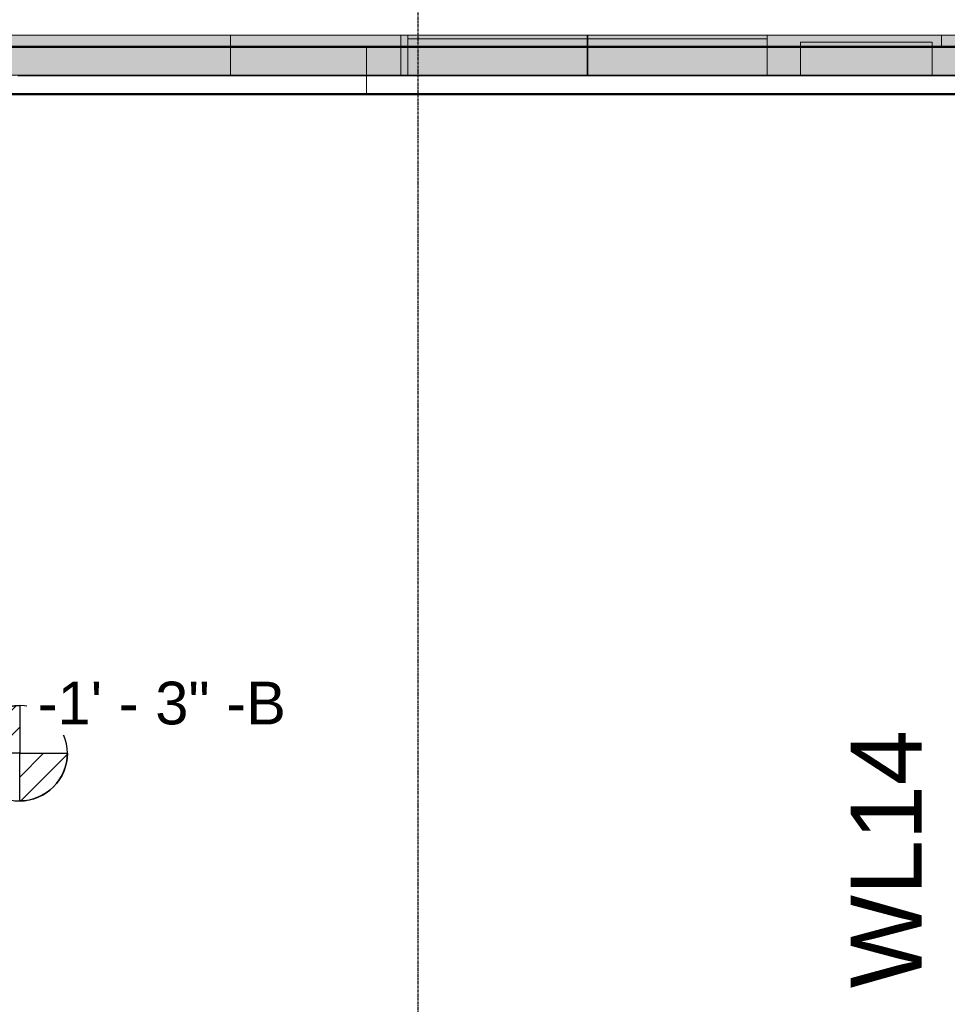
# Model space of a CAD drawing. Header units: inches. Extents: x -4126 to -1814, y 9773 to 12338.
# Tile 97 of 113: x -2912 to -2715, y 11884 to 12093. Entities that reach past the tile are written whole.
import ezdxf

# ---------------------------------------------------------------- set-up
doc = ezdxf.new("R2010")
doc.units = ezdxf.units.IN
doc.header["$MEASUREMENT"] = 0
doc.linetypes.add('Grid Line 1_2_', pattern=[0.875, 0.5, -0.125, 0.125, -0.125])
for name, color, linetype, lineweight in [('A-WALL', 113, 'Continuous', 13), ('G-ANNO-DIMS', 111, 'Continuous', 9), ('S-FNDN', 32, 'Continuous', 13), ('S-GRID', 1, 'Continuous', 9)]:
    doc.layers.add(name, color=color, linetype=linetype, lineweight=lineweight)
doc.layers.add('loads', color=1, linetype='Continuous')
doc.styles.add('Arial', font='Arial.ttf', dxfattribs={"height": 18})
doc.styles.add('Arial_2', font='arial.ttf', dxfattribs={"height": 9.070866})
pattern_1 = [(315, (30.332, 124.347), (0.027577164, 0.027577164), [])]

# ---------------------------------------------------------------- blocks, each defined once
blk = doc.blocks.new('CTR - 1st Phase - Shell_rvt-1-FRAMING PLAN - 1ST FLOOR')
at = {"layer": 'A-WALL', "lineweight": 5, "transparency": 33554585}
h = blk.add_hatch(color=13, dxfattribs=at)
h.paths.add_polyline_path([(-2718.32, 12087.19), (-2716.32, 12087.19), (-2716.32, 12089.69), (-2753.31, 12089.69), (-2753.31, 12087.19), (-2746.2, 12087.19), (-2746.2, 12088.19), (-2718.32, 12088.19), (-2718.32, 12087.2)], flags=0)
h.paths.add_polyline_path([(-3819.32, 12087.19), (-3712.62, 12087.19), (-3712.62, 12089.69), (-3823.2, 12089.69), (-3823.2, 12087.19)], flags=0)
h.paths.add_polyline_path([(-3674.6, 12087.19), (-3673.59, 12087.19), (-3673.59, 12089.69), (-3674.6, 12089.69), (-3674.6, 12087.75)], flags=0)
h.paths.add_polyline_path([(-3637.46, 12087.19), (-3631.32, 12087.19), (-3631.32, 12089.69), (-3637.46, 12089.69), (-3637.46, 12087.27)], flags=0)
h.paths.add_polyline_path([(-2791.52, 12087.19), (-2791.34, 12087.19), (-2791.34, 12089.69), (-2791.52, 12089.69), (-2791.52, 12087.63)], flags=0)
h.paths.add_polyline_path([(-3136.32, 12087.19), (-3131.77, 12087.19), (-3131.77, 12088.19), (-3103.89, 12088.19), (-3103.89, 12087.19), (-3060.14, 12087.19), (-3060.14, 12089.69), (-3136.32, 12089.69), (-3136.32, 12089.64)], flags=0)
h.paths.add_polyline_path([(-2829.55, 12087.19), (-2829.55, 12089.69), (-2831.06, 12089.69), (-2831.06, 12087.19)], flags=0)
h.paths.add_polyline_path([(-3022.11, 12087.19), (-3020.79, 12087.19), (-3020.79, 12089.69), (-3022.11, 12089.69), (-3022.11, 12088.98)], flags=0)
h.paths.add_polyline_path([(-2984.66, 12087.19), (-2867.19, 12087.19), (-2867.19, 12089.69), (-2984.66, 12089.69), (-2984.66, 12088.76)], flags=0)
h = blk.add_hatch(color=13, dxfattribs=at)
h.paths.add_polyline_path([(-3290.54, 12087.19), (-3290.54, 12089.69), (-3367.4, 12089.69), (-3367.4, 12087.19), (-3348.8, 12087.19), (-3348.8, 12088.19), (-3320.92, 12088.19), (-3320.92, 12087.19)], flags=0)
h.paths.add_polyline_path([(-2696.32, 12087.19), (-2696.32, 12089.69), (-2716.32, 12089.69), (-2716.32, 12087.19)], flags=0)
h.paths.add_polyline_path([(-3631.32, 12087.19), (-3628.8, 12087.19), (-3628.8, 12088.19), (-3600.92, 12088.19), (-3600.92, 12087.19), (-3559.15, 12087.19), (-3559.15, 12089.69), (-3631.32, 12089.69)], flags=0)
h.paths.add_polyline_path([(-2641.24, 12087.19), (-2641.24, 12089.69), (-2656.32, 12089.69), (-2656.32, 12087.19)], flags=0)
h.paths.add_polyline_path([(-3521.12, 12087.19), (-3405.42, 12087.19), (-3405.42, 12089.69), (-3521.12, 12089.69), (-3521.12, 12089.12)], flags=0)
h.paths.add_polyline_path([(-3144.32, 12087.19), (-3144.32, 12089.69), (-3214.11, 12089.69), (-3214.11, 12087.19)], flags=0)
h.paths.add_polyline_path([(-3252.51, 12087.19), (-3252.14, 12087.19), (-3252.14, 12089.69), (-3252.51, 12089.69), (-3252.51, 12087.74)], flags=0)
for points in [[(-2831.06, 12087.19), (-2831.06, 12089.69), (-2867.19, 12089.69), (-2867.19, 12087.19), (-2838.32, 12087.19)], [(-2829.55, 12087.19), (-2791.52, 12087.19), (-2791.52, 12089.69), (-2829.55, 12089.69), (-2829.55, 12087.85)], [(-2753.31, 12087.19), (-2753.31, 12089.69), (-2791.34, 12089.69), (-2791.34, 12087.19)], [(-2864.85, 12081.19), (-2838.32, 12081.19), (-2838.32, 12087.19), (-2867.19, 12087.19), (-2867.19, 12081.19), (-2865.28, 12081.19)], [(-2838.32, 12081.19), (-2831.06, 12081.19), (-2831.06, 12087.19), (-2838.32, 12087.19), (-2838.32, 12082.45)], [(-2816.51, 12081.19), (-2791.52, 12081.19), (-2791.52, 12087.19), (-2829.55, 12087.19), (-2829.55, 12081.19), (-2816.55, 12081.19)], [(-2768.63, 12081.19), (-2753.31, 12081.19), (-2753.31, 12087.19), (-2791.34, 12087.19), (-2791.34, 12081.19), (-2768.67, 12081.19)], [(-2721.3, 12087.19), (-2718.32, 12087.2), (-2718.32, 12088.19), (-2746.2, 12088.19), (-2746.2, 12087.19)], [(-2720.79, 12081.19), (-2718.32, 12081.19), (-2718.32, 12087.19), (-2746.2, 12087.19), (-2746.2, 12081.19), (-2720.83, 12081.19)], [(-2864.43, 12081.06), (-2864.02, 12081.06), (-2864.02, 12081.19), (-2864.85, 12081.19), (-2864.85, 12081.06), (-2864.48, 12081.06)], [(-2838.32, 12081.06), (-2831.06, 12081.06), (-2831.06, 12081.19), (-2838.32, 12081.19)], [(-2816.14, 12081.06), (-2816.14, 12081.19), (-2816.97, 12081.19), (-2816.97, 12081.06), (-2816.51, 12081.06)], [(-2768.71, 12081.06), (-2768.25, 12081.06), (-2768.25, 12081.19), (-2769.09, 12081.19), (-2769.09, 12081.06)], [(-2720.37, 12081.06), (-2720.37, 12081.19), (-2721.2, 12081.19), (-2721.2, 12081.06), (-2720.75, 12081.06)]]:
    blk.add_hatch(color=13, dxfattribs=at).paths.add_polyline_path(points, flags=0)
h = blk.add_hatch(color=13, dxfattribs=at)
h.paths.add_polyline_path([(-3823.2, 12081.06), (-3822.07, 12081.06), (-3822.03, 12081.19), (-3712.62, 12081.19), (-3712.62, 12087.19), (-3823.2, 12087.19)], flags=0)
h.paths.add_polyline_path([(-3631.32, 12081.19), (-3628.8, 12081.19), (-3628.8, 12087.19), (-3637.46, 12087.19), (-3637.46, 12081.19), (-3631.39, 12081.19)], flags=0)
h.paths.add_polyline_path([(-3673.59, 12081.19), (-3673.59, 12087.19), (-3674.6, 12087.15), (-3674.6, 12081.19)], flags=0)
h.paths.add_polyline_path([(-3582.66, 12081.19), (-3559.15, 12081.19), (-3559.15, 12087.19), (-3600.92, 12087.19), (-3600.92, 12081.19), (-3582.7, 12081.19)], flags=0)
h.paths.add_polyline_path([(-3487.74, 12081.19), (-3405.42, 12081.19), (-3405.42, 12087.19), (-3521.12, 12087.19), (-3521.12, 12081.19), (-3488.14, 12081.19)], flags=0)
h.paths.add_polyline_path([(-3348.8, 12081.19), (-3348.8, 12087.19), (-3367.4, 12087.19), (-3367.4, 12081.19)], flags=0)
h.paths.add_polyline_path([(-3296.22, 12081.19), (-3290.54, 12081.19), (-3290.54, 12087.19), (-3320.92, 12087.19), (-3320.92, 12081.19), (-3296.61, 12081.19)], flags=0)
h.paths.add_polyline_path([(-3199.61, 12081.19), (-3131.77, 12081.19), (-3131.77, 12087.19), (-3214.11, 12087.19), (-3214.11, 12081.19), (-3199.65, 12081.19)], flags=0)
h.paths.add_polyline_path([(-3103.84, 12081.19), (-3060.14, 12081.19), (-3060.14, 12087.19), (-3103.89, 12087.19), (-3103.88, 12081.19)], flags=0)
h.paths.add_polyline_path([(-2960.16, 12081.19), (-2867.19, 12081.19), (-2867.19, 12087.19), (-2984.66, 12087.19), (-2984.66, 12081.19), (-2960.2, 12081.19)], flags=0)
h.paths.add_polyline_path([(-3252.51, 12081.19), (-3252.14, 12081.19), (-3252.14, 12087.19), (-3252.51, 12087.19), (-3252.51, 12084.89)], flags=0)
h.paths.add_polyline_path([(-3022.11, 12081.19), (-3020.79, 12081.19), (-3020.79, 12087.19), (-3022.11, 12087.18), (-3022.11, 12081.46)], flags=0)
h.paths.add_polyline_path([(-2656.02, 12081.19), (-2641.82, 12081.19), (-2641.82, 12081.69), (-2641.24, 12081.69), (-2641.24, 12087.19), (-2656.32, 12087.19), (-2656.32, 12081.19)], flags=0)
h = blk.add_hatch(color=13, dxfattribs=at)
h.paths.add_polyline_path([(-2831.06, 12081.19), (-2829.55, 12081.19), (-2829.55, 12087.19), (-2831.06, 12087.19), (-2831.06, 12082.49)], flags=0)
h.paths.add_polyline_path([(-2753.31, 12081.19), (-2746.2, 12081.19), (-2746.2, 12087.19), (-2753.31, 12087.19), (-2753.31, 12082.9)], flags=0)
h.paths.add_polyline_path([(-2791.52, 12081.19), (-2791.34, 12081.19), (-2791.34, 12087.19), (-2791.52, 12087.19), (-2791.52, 12082.7)], flags=0)
h.paths.add_polyline_path([(-2704.32, 12081.19), (-2696.32, 12081.19), (-2696.32, 12087.19), (-2718.32, 12087.19), (-2718.32, 12081.19), (-2713.82, 12081.19)], flags=0)
h = blk.add_hatch(color=13, dxfattribs=at)
h.paths.add_polyline_path([(-2641.82, 12081.06), (-2641.82, 12081.19), (-2656.32, 12081.19), (-2656.32, 12081.06)], flags=0)
h.paths.add_polyline_path([(-3599.25, 12081.06), (-3583.9, 12081.06), (-3583.9, 12081.19), (-3600.92, 12081.19), (-3600.92, 12081.06)], flags=0)
h.paths.add_polyline_path([(-3583.51, 12081.06), (-3583.08, 12081.06), (-3583.08, 12081.19), (-3583.51, 12081.19)], flags=0)
h.paths.add_polyline_path([(-3582.25, 12081.06), (-3581.82, 12081.06), (-3581.82, 12081.19), (-3582.25, 12081.19)], flags=0)
h.paths.add_polyline_path([(-2867.19, 12081.06), (-2867.19, 12081.19), (-2911.08, 12081.19), (-2911.08, 12081.06)], flags=0)
h.paths.add_polyline_path([(-3581.42, 12081.06), (-3559.15, 12081.06), (-3559.15, 12081.19), (-3581.42, 12081.19)], flags=0)
h.paths.add_polyline_path([(-2911.47, 12081.06), (-2911.47, 12081.19), (-2911.9, 12081.19), (-2911.9, 12081.06)], flags=0)
h.paths.add_polyline_path([(-2939.77, 12081.06), (-2913.56, 12081.06), (-2913.56, 12081.19), (-2958.96, 12081.19), (-2958.96, 12081.06)], flags=0)
h.paths.add_polyline_path([(-3628.8, 12081.06), (-3628.8, 12081.19), (-3629.3, 12081.15), (-3629.3, 12081.06)], flags=0)
h.paths.add_polyline_path([(-3521.12, 12081.06), (-3488.14, 12081.06), (-3488.14, 12081.19), (-3521.12, 12081.19)], flags=0)
h.paths.add_polyline_path([(-2912.73, 12081.06), (-2912.73, 12081.19), (-2913.16, 12081.19), (-2913.16, 12081.06)], flags=0)
h.paths.add_polyline_path([(-3487.74, 12081.06), (-3487.32, 12081.06), (-3487.32, 12081.19), (-3487.74, 12081.19)], flags=0)
h.paths.add_polyline_path([(-3629.7, 12081.06), (-3629.7, 12081.19), (-3630.13, 12081.19), (-3630.13, 12081.06)], flags=0)
h.paths.add_polyline_path([(-2959.35, 12081.06), (-2959.35, 12081.19), (-2959.78, 12081.19), (-2959.78, 12081.06)], flags=0)
h.paths.add_polyline_path([(-2961.04, 12081.06), (-2960.61, 12081.06), (-2960.61, 12081.19), (-2961.04, 12081.19)], flags=0)
h.paths.add_polyline_path([(-3486.48, 12081.06), (-3486.05, 12081.06), (-3486.05, 12081.19), (-3486.48, 12081.19)], flags=0)
h.paths.add_polyline_path([(-2961.44, 12081.06), (-2961.44, 12081.19), (-2984.66, 12081.19), (-2984.66, 12081.06)], flags=0)
h.paths.add_polyline_path([(-3485.66, 12081.06), (-3440.26, 12081.06), (-3440.26, 12081.19), (-3485.66, 12081.19)], flags=0)
h.paths.add_polyline_path([(-3439.86, 12081.06), (-3439.43, 12081.06), (-3439.43, 12081.19), (-3439.86, 12081.19)], flags=0)
h.paths.add_polyline_path([(-3096.25, 12081.06), (-3060.14, 12081.06), (-3060.14, 12081.19), (-3102.6, 12081.19), (-3102.6, 12081.06)], flags=0)
h.paths.add_polyline_path([(-3103, 12081.06), (-3103, 12081.19), (-3103.43, 12081.19), (-3103.43, 12081.06)], flags=0)
h.paths.add_polyline_path([(-3630.96, 12081.06), (-3630.96, 12081.19), (-3631.39, 12081.19), (-3631.39, 12081.06)], flags=0)
h.paths.add_polyline_path([(-3438.6, 12081.06), (-3438.17, 12081.06), (-3438.17, 12081.19), (-3438.6, 12081.19)], flags=0)
h.paths.add_polyline_path([(-3020.79, 12081.06), (-3020.79, 12081.19), (-3022.11, 12081.19), (-3022.11, 12081.06)], flags=0)
h.paths.add_polyline_path([(-3437.78, 12081.06), (-3405.42, 12081.06), (-3405.42, 12081.19), (-3437.78, 12081.19)], flags=0)
h.paths.add_polyline_path([(-3631.78, 12081.06), (-3631.78, 12081.19), (-3637.46, 12081.19), (-3637.46, 12081.06), (-3633.01, 12081.06)], flags=0)
h.paths.add_polyline_path([(-3152.14, 12081.06), (-3152.14, 12081.19), (-3152.57, 12081.19), (-3152.57, 12081.06)], flags=0)
h.paths.add_polyline_path([(-3152.97, 12081.06), (-3152.97, 12081.19), (-3198.37, 12081.19), (-3198.37, 12081.06)], flags=0)
h.paths.add_polyline_path([(-3367.4, 12081.06), (-3348.8, 12081.06), (-3348.8, 12081.19), (-3367.4, 12081.19)], flags=0)
h.paths.add_polyline_path([(-3320.92, 12081.06), (-3296.61, 12081.06), (-3296.61, 12081.19), (-3320.92, 12081.19)], flags=0)
h.paths.add_polyline_path([(-3198.76, 12081.06), (-3198.76, 12081.19), (-3199.19, 12081.19), (-3199.19, 12081.06)], flags=0)
h.paths.add_polyline_path([(-3296.22, 12081.06), (-3295.79, 12081.06), (-3295.79, 12081.19), (-3296.22, 12081.19)], flags=0)
h.paths.add_polyline_path([(-3131.77, 12081.06), (-3131.77, 12081.19), (-3150.49, 12081.19), (-3150.49, 12081.06)], flags=0)
h.paths.add_polyline_path([(-3150.88, 12081.06), (-3150.88, 12081.19), (-3151.31, 12081.19), (-3151.31, 12081.06)], flags=0)
h.paths.add_polyline_path([(-3294.95, 12081.06), (-3294.52, 12081.06), (-3294.52, 12081.19), (-3294.95, 12081.19)], flags=0)
h.paths.add_polyline_path([(-3200.02, 12081.06), (-3200.02, 12081.19), (-3200.45, 12081.19), (-3200.45, 12081.06)], flags=0)
h.paths.add_polyline_path([(-3294.13, 12081.06), (-3290.54, 12081.06), (-3290.54, 12081.19), (-3294.13, 12081.19)], flags=0)
h.paths.add_polyline_path([(-3200.85, 12081.06), (-3200.85, 12081.19), (-3214.11, 12081.19), (-3214.11, 12081.06)], flags=0)
h.paths.add_polyline_path([(-3252.51, 12081.06), (-3252.14, 12081.06), (-3252.14, 12081.19), (-3252.51, 12081.19)], flags=0)
h.paths.add_polyline_path([(-3819.32, 12081.06), (-3775.43, 12081.06), (-3775.43, 12081.19), (-3820.83, 12081.16), (-3820.83, 12081.06)], flags=0)
h.paths.add_polyline_path([(-3747.32, 12081.06), (-3727.55, 12081.06), (-3727.55, 12081.19), (-3772.95, 12081.19), (-3772.95, 12081.06)], flags=0)
h.paths.add_polyline_path([(-3821.66, 12081.06), (-3821.23, 12081.06), (-3821.23, 12081.19), (-3821.66, 12081.19), (-3821.66, 12081.13)], flags=0)
h.paths.add_polyline_path([(-3712.62, 12081.06), (-3712.62, 12081.19), (-3725.07, 12081.19), (-3725.07, 12081.06)], flags=0)
h.paths.add_polyline_path([(-3674.6, 12081.06), (-3673.59, 12081.06), (-3673.59, 12081.19), (-3674.6, 12081.19)], flags=0)
h.paths.add_polyline_path([(-3725.46, 12081.06), (-3725.46, 12081.19), (-3725.89, 12081.19), (-3725.89, 12081.06)], flags=0)
h.paths.add_polyline_path([(-3726.74, 12081.06), (-3726.72, 12081.06), (-3726.72, 12081.19), (-3727.15, 12081.19), (-3727.15, 12081.06)], flags=0)
h.paths.add_polyline_path([(-3773.76, 12081.06), (-3773.34, 12081.06), (-3773.34, 12081.19), (-3773.77, 12081.19), (-3773.77, 12081.06)], flags=0)
h.paths.add_polyline_path([(-3774.61, 12081.06), (-3774.61, 12081.19), (-3775.04, 12081.19), (-3775.04, 12081.06)], flags=0)
h = blk.add_hatch(color=13, dxfattribs=at)
h.paths.add_polyline_path([(-3486.05, 12081.06), (-3485.66, 12081.06), (-3485.66, 12081.19), (-3486.05, 12081.19)], flags=0)
h.paths.add_polyline_path([(-2911.08, 12081.06), (-2911.08, 12081.19), (-2911.47, 12081.19), (-2911.47, 12081.06)], flags=0)
h.paths.add_polyline_path([(-3583.9, 12081.06), (-3583.51, 12081.06), (-3583.51, 12081.19), (-3583.9, 12081.19)], flags=0)
h.paths.add_polyline_path([(-3581.82, 12081.06), (-3581.42, 12081.06), (-3581.42, 12081.19), (-3581.82, 12081.19)], flags=0)
h.paths.add_polyline_path([(-2913.16, 12081.06), (-2913.16, 12081.19), (-2913.56, 12081.19), (-2913.56, 12081.06)], flags=0)
h.paths.add_polyline_path([(-3629.3, 12081.06), (-3629.3, 12081.19), (-3629.7, 12081.19), (-3629.7, 12081.06)], flags=0)
h.paths.add_polyline_path([(-2958.96, 12081.06), (-2958.96, 12081.19), (-2959.35, 12081.19), (-2959.35, 12081.06)], flags=0)
h.paths.add_polyline_path([(-2961.04, 12081.06), (-2961.04, 12081.19), (-2961.44, 12081.19), (-2961.44, 12081.06)], flags=0)
h.paths.add_polyline_path([(-3488.14, 12081.06), (-3487.74, 12081.06), (-3487.74, 12081.19), (-3488.14, 12081.19)], flags=0)
h.paths.add_polyline_path([(-3440.26, 12081.06), (-3439.86, 12081.06), (-3439.86, 12081.19), (-3440.26, 12081.19)], flags=0)
h.paths.add_polyline_path([(-3102.6, 12081.06), (-3102.6, 12081.19), (-3103, 12081.19), (-3103, 12081.06)], flags=0)
h.paths.add_polyline_path([(-3631.39, 12081.06), (-3631.39, 12081.19), (-3631.78, 12081.19), (-3631.78, 12081.06)], flags=0)
h.paths.add_polyline_path([(-3198.37, 12081.06), (-3198.37, 12081.19), (-3198.76, 12081.19), (-3198.76, 12081.06)], flags=0)
h.paths.add_polyline_path([(-3152.57, 12081.06), (-3152.57, 12081.19), (-3152.97, 12081.19), (-3152.97, 12081.06)], flags=0)
h.paths.add_polyline_path([(-3438.17, 12081.06), (-3437.78, 12081.06), (-3437.78, 12081.19), (-3438.17, 12081.19)], flags=0)
h.paths.add_polyline_path([(-3296.61, 12081.06), (-3296.22, 12081.06), (-3296.22, 12081.19), (-3296.61, 12081.19)], flags=0)
h.paths.add_polyline_path([(-3150.49, 12081.06), (-3150.49, 12081.19), (-3150.88, 12081.19), (-3150.88, 12081.06)], flags=0)
h.paths.add_polyline_path([(-3200.45, 12081.06), (-3200.45, 12081.19), (-3200.85, 12081.19), (-3200.85, 12081.06)], flags=0)
h.paths.add_polyline_path([(-3294.52, 12081.06), (-3294.13, 12081.06), (-3294.13, 12081.19), (-3294.52, 12081.19)], flags=0)
h.paths.add_polyline_path([(-3821.23, 12081.06), (-3820.83, 12081.06), (-3820.83, 12081.19), (-3821.23, 12081.19), (-3821.23, 12081.15)], flags=0)
h.paths.add_polyline_path([(-3725.07, 12081.06), (-3725.07, 12081.19), (-3725.46, 12081.19), (-3725.46, 12081.06)], flags=0)
h.paths.add_polyline_path([(-3775.04, 12081.06), (-3775.04, 12081.19), (-3775.43, 12081.19), (-3775.43, 12081.06)], flags=0)
h.paths.add_polyline_path([(-3727.55, 12081.06), (-3727.15, 12081.06), (-3727.15, 12081.19), (-3727.55, 12081.19)], flags=0)
h.paths.add_polyline_path([(-3773.34, 12081.06), (-3772.95, 12081.06), (-3772.95, 12081.19), (-3773.34, 12081.19)], flags=0)
h = blk.add_hatch(color=13, dxfattribs=at)
h.paths.add_polyline_path([(-2864.02, 12081.06), (-2863.59, 12081.06), (-2863.59, 12081.19), (-2864.02, 12081.19)], flags=0)
h.paths.add_polyline_path([(-2838.32, 12081.06), (-2838.32, 12081.19), (-2863.19, 12081.19), (-2863.19, 12081.06), (-2856.37, 12081.06)], flags=0)
h.paths.add_polyline_path([(-2865.67, 12081.06), (-2865.67, 12081.19), (-2867.19, 12081.19), (-2867.19, 12081.06)], flags=0)
h.paths.add_polyline_path([(-2865.28, 12081.06), (-2864.85, 12081.06), (-2864.85, 12081.19), (-2865.28, 12081.19)], flags=0)
h = blk.add_hatch(color=13, dxfattribs=at)
h.paths.add_polyline_path([(-2863.19, 12081.06), (-2863.19, 12081.19), (-2863.59, 12081.19), (-2863.59, 12081.06)], flags=0)
h.paths.add_polyline_path([(-2865.67, 12081.06), (-2865.28, 12081.06), (-2865.28, 12081.19), (-2865.67, 12081.19)], flags=0)
h = blk.add_hatch(color=13, dxfattribs=at)
h.paths.add_polyline_path([(-2704.32, 12081.06), (-2696.32, 12081.06), (-2696.32, 12081.19), (-2704.32, 12081.19)], flags=0)
h.paths.add_polyline_path([(-2831.06, 12081.06), (-2829.55, 12081.06), (-2829.55, 12081.19), (-2831.06, 12081.19)], flags=0)
h.paths.add_polyline_path([(-2713.82, 12081.06), (-2713.82, 12081.19), (-2718.32, 12081.19), (-2718.32, 12081.06)], flags=0)
h.paths.add_polyline_path([(-2753.31, 12081.06), (-2746.2, 12081.06), (-2746.2, 12081.19), (-2753.31, 12081.19)], flags=0)
h.paths.add_polyline_path([(-2791.52, 12081.06), (-2791.34, 12081.06), (-2791.34, 12081.19), (-2791.52, 12081.19)], flags=0)
h = blk.add_hatch(color=13, dxfattribs=at)
h.paths.add_polyline_path([(-2815.31, 12081.06), (-2791.52, 12081.06), (-2791.52, 12081.19), (-2815.31, 12081.19)], flags=0)
h.paths.add_polyline_path([(-2829.55, 12081.06), (-2817.79, 12081.06), (-2817.79, 12081.19), (-2829.55, 12081.19), (-2829.55, 12081.13)], flags=0)
h.paths.add_polyline_path([(-2815.71, 12081.06), (-2815.71, 12081.19), (-2816.14, 12081.19), (-2816.14, 12081.06)], flags=0)
h.paths.add_polyline_path([(-2816.97, 12081.06), (-2816.97, 12081.19), (-2817.4, 12081.19), (-2817.4, 12081.06)], flags=0)
h = blk.add_hatch(color=13, dxfattribs=at)
h.paths.add_polyline_path([(-2815.71, 12081.06), (-2815.31, 12081.06), (-2815.31, 12081.19), (-2815.71, 12081.19)], flags=0)
h.paths.add_polyline_path([(-2817.79, 12081.06), (-2817.4, 12081.06), (-2817.4, 12081.19), (-2817.79, 12081.19)], flags=0)
h = blk.add_hatch(color=13, dxfattribs=at)
h.paths.add_polyline_path([(-2768.25, 12081.06), (-2767.82, 12081.06), (-2767.82, 12081.19), (-2768.25, 12081.19)], flags=0)
h.paths.add_polyline_path([(-2767.43, 12081.06), (-2753.31, 12081.06), (-2753.31, 12081.19), (-2767.43, 12081.19)], flags=0)
h.paths.add_polyline_path([(-2769.09, 12081.06), (-2769.09, 12081.19), (-2769.52, 12081.19), (-2769.52, 12081.06)], flags=0)
h.paths.add_polyline_path([(-2769.91, 12081.06), (-2769.91, 12081.19), (-2791.34, 12081.19), (-2791.34, 12081.06)], flags=0)
h = blk.add_hatch(color=13, dxfattribs=at)
h.paths.add_polyline_path([(-2769.52, 12081.06), (-2769.52, 12081.19), (-2769.91, 12081.19), (-2769.91, 12081.06)], flags=0)
h.paths.add_polyline_path([(-2767.43, 12081.06), (-2767.43, 12081.19), (-2767.82, 12081.19), (-2767.82, 12081.06)], flags=0)
h = blk.add_hatch(color=13, dxfattribs=at)
h.paths.add_polyline_path([(-2721.3, 12081.06), (-2721.2, 12081.06), (-2721.2, 12081.19), (-2721.63, 12081.19), (-2721.63, 12081.06)], flags=0)
h.paths.add_polyline_path([(-2722.03, 12081.06), (-2722.03, 12081.19), (-2746.2, 12081.19), (-2746.2, 12081.06)], flags=0)
h.paths.add_polyline_path([(-2718.32, 12081.06), (-2718.32, 12081.19), (-2719.55, 12081.19), (-2719.55, 12081.06)], flags=0)
h.paths.add_polyline_path([(-2719.94, 12081.06), (-2719.94, 12081.19), (-2720.37, 12081.19), (-2720.37, 12081.06)], flags=0)
h = blk.add_hatch(color=13, dxfattribs=at)
h.paths.add_polyline_path([(-2721.63, 12081.06), (-2721.63, 12081.19), (-2722.03, 12081.19), (-2722.03, 12081.06)], flags=0)
h.paths.add_polyline_path([(-2719.55, 12081.06), (-2719.55, 12081.19), (-2719.94, 12081.19), (-2719.94, 12081.06)], flags=0)
at = {"layer": 'A-WALL', "color": 253}
for p, q in [((-2716.32, 12089.69), (-3136.32, 12089.69)), ((-2641.24, 12089.69), (-2716.32, 12089.69)), ((-2716.32, 12087.19), (-2716.32, 12089.69)), ((-2911.08, 12081.06), (-2911.47, 12081.06)), ((-2865.28, 12081.06), (-2865.67, 12081.06)), ((-2864.48, 12081.06), (-2864.85, 12081.06)), ((-2864.02, 12081.06), (-2864.39, 12081.06)), ((-2863.19, 12081.06), (-2863.59, 12081.06)), ((-2817.79, 12081.06), (-2817.4, 12081.06)), ((-2817.4, 12081.06), (-2817.79, 12081.06)), ((-2816.97, 12081.06), (-2816.59, 12081.06)), ((-2816.59, 12081.06), (-2816.97, 12081.06)), ((-2816.51, 12081.06), (-2816.14, 12081.06)), ((-2816.14, 12081.06), (-2816.51, 12081.06)), ((-2815.71, 12081.06), (-2815.31, 12081.06)), ((-2815.31, 12081.06), (-2815.71, 12081.06)), ((-2769.91, 12081.06), (-2769.52, 12081.06)), ((-2769.52, 12081.06), (-2769.91, 12081.06)), ((-2769.09, 12081.06), (-2768.71, 12081.06)), ((-2768.71, 12081.06), (-2769.09, 12081.06)), ((-2768.63, 12081.06), (-2768.25, 12081.06)), ((-2768.25, 12081.06), (-2768.63, 12081.06)), ((-2767.82, 12081.06), (-2767.43, 12081.06)), ((-2767.43, 12081.06), (-2767.82, 12081.06)), ((-2722.03, 12081.06), (-2721.63, 12081.06)), ((-2721.63, 12081.06), (-2722.03, 12081.06)), ((-2721.2, 12081.06), (-2720.83, 12081.06)), ((-2720.83, 12081.06), (-2721.2, 12081.06)), ((-2720.75, 12081.06), (-2720.37, 12081.06)), ((-2720.37, 12081.06), (-2720.75, 12081.06)), ((-2719.94, 12081.06), (-2719.55, 12081.06)), ((-2719.55, 12081.06), (-2719.94, 12081.06))]:
    blk.add_line(p, q, dxfattribs=at)
at = {"layer": 'A-WALL', "color": 33}
for p, q in [((-2984.66, 12089.69), (-2867.19, 12089.69)), ((-2831.06, 12089.69), (-2867.19, 12089.69)), ((-2867.19, 12089.69), (-2831.06, 12089.69)), ((-2867.19, 12089.69), (-2867.19, 12087.19)), ((-2867.19, 12089.69), (-2867.19, 12087.19)), ((-2831.06, 12089.69), (-2829.55, 12089.69)), ((-2831.06, 12087.19), (-2831.06, 12089.69)), ((-2831.06, 12089.69), (-2831.06, 12087.19)), ((-2791.52, 12089.69), (-2829.55, 12089.69)), ((-2829.55, 12089.69), (-2791.52, 12089.69)), ((-2829.55, 12089.69), (-2829.55, 12087.19)), ((-2829.55, 12088.94), (-2829.55, 12089.69)), ((-2829.55, 12088.94), (-2791.52, 12088.94)), ((-2791.52, 12088.94), (-2829.55, 12088.94)), ((-2829.55, 12087.19), (-2829.55, 12088.94)), ((-2791.52, 12089.69), (-2791.34, 12089.69)), ((-2791.52, 12088.94), (-2791.52, 12089.69)), ((-2791.52, 12087.19), (-2791.52, 12089.69)), ((-2791.52, 12088.94), (-2791.52, 12087.19)), ((-2753.31, 12089.69), (-2791.34, 12089.69)), ((-2791.34, 12089.69), (-2753.31, 12089.69)), ((-2791.34, 12089.69), (-2791.34, 12087.19)), ((-2791.34, 12088.94), (-2791.34, 12089.69)), ((-2791.34, 12088.94), (-2753.31, 12088.94)), ((-2753.31, 12088.94), (-2791.34, 12088.94)), ((-2791.34, 12087.19), (-2791.34, 12088.94)), ((-2753.31, 12089.69), (-2712.32, 12089.69)), ((-2753.31, 12088.94), (-2753.31, 12089.69)), ((-2753.31, 12087.19), (-2753.31, 12089.69)), ((-2753.31, 12088.94), (-2753.31, 12087.19)), ((-2716.32, 12089.69), (-2716.32, 12087.19)), ((-2867.19, 12087.19), (-2867.19, 12081.19)), ((-2831.06, 12081.19), (-2831.06, 12087.19)), ((-2829.55, 12087.19), (-2829.55, 12081.19)), ((-2829.55, 12081.19), (-2829.55, 12087.19)), ((-2791.52, 12087.19), (-2791.52, 12081.19)), ((-2791.52, 12081.19), (-2791.52, 12087.19)), ((-2791.34, 12087.19), (-2791.34, 12081.19)), ((-2791.34, 12081.19), (-2791.34, 12087.19)), ((-2753.31, 12087.19), (-2753.31, 12081.19)), ((-2753.31, 12081.19), (-2753.31, 12087.19)), ((-2718.32, 12088.19), (-2746.2, 12088.19)), ((-2746.2, 12088.19), (-2718.32, 12088.19)), ((-2746.2, 12087.19), (-2746.2, 12088.19)), ((-2746.2, 12087.19), (-2746.2, 12088.19)), ((-2746.2, 12081.19), (-2746.2, 12087.19)), ((-2746.2, 12081.19), (-2746.2, 12087.19)), ((-2718.32, 12088.19), (-2718.32, 12087.2)), ((-2718.32, 12087.2), (-2718.32, 12088.19)), ((-2718.32, 12087.19), (-2718.32, 12081.19)), ((-2718.32, 12081.19), (-2718.32, 12087.19)), ((-2911.47, 12081.06), (-2911.9, 12081.06)), ((-2865.67, 12081.06), (-2911.08, 12081.06)), ((-2867.19, 12081.19), (-2867.19, 12081.06)), ((-2864.85, 12081.06), (-2865.28, 12081.06)), ((-2863.59, 12081.06), (-2864.02, 12081.06)), ((-2838.32, 12081.06), (-2863.19, 12081.06)), ((-2829.55, 12081.06), (-2838.32, 12081.06)), ((-2831.06, 12081.06), (-2831.06, 12081.19)), ((-2829.55, 12081.19), (-2829.55, 12081.06)), ((-2829.55, 12081.06), (-2829.55, 12081.19)), ((-2829.55, 12081.06), (-2817.79, 12081.06)), ((-2817.79, 12081.06), (-2829.55, 12081.06)), ((-2817.4, 12081.06), (-2817.79, 12081.06)), ((-2817.4, 12081.06), (-2816.97, 12081.06)), ((-2816.97, 12081.06), (-2817.4, 12081.06)), ((-2816.59, 12081.06), (-2816.97, 12081.06)), ((-2816.14, 12081.06), (-2816.51, 12081.06)), ((-2816.14, 12081.06), (-2815.71, 12081.06)), ((-2815.71, 12081.06), (-2816.14, 12081.06)), ((-2815.31, 12081.06), (-2815.71, 12081.06)), ((-2815.31, 12081.06), (-2791.52, 12081.06)), ((-2791.52, 12081.06), (-2815.31, 12081.06)), ((-2791.52, 12081.19), (-2791.52, 12081.06)), ((-2791.52, 12081.06), (-2791.52, 12081.19)), ((-2791.34, 12081.06), (-2791.52, 12081.06)), ((-2791.34, 12081.19), (-2791.34, 12081.06)), ((-2791.34, 12081.06), (-2791.34, 12081.19)), ((-2791.34, 12081.06), (-2769.91, 12081.06)), ((-2769.91, 12081.06), (-2791.34, 12081.06)), ((-2769.52, 12081.06), (-2769.91, 12081.06)), ((-2769.52, 12081.06), (-2769.09, 12081.06)), ((-2769.09, 12081.06), (-2769.52, 12081.06)), ((-2768.71, 12081.06), (-2769.09, 12081.06)), ((-2768.25, 12081.06), (-2768.63, 12081.06)), ((-2768.25, 12081.06), (-2767.82, 12081.06)), ((-2767.82, 12081.06), (-2768.25, 12081.06)), ((-2767.43, 12081.06), (-2767.82, 12081.06)), ((-2767.43, 12081.06), (-2753.31, 12081.06)), ((-2753.31, 12081.06), (-2767.43, 12081.06)), ((-2753.31, 12081.19), (-2753.31, 12081.06)), ((-2753.31, 12081.06), (-2753.31, 12081.19)), ((-2746.2, 12081.06), (-2753.31, 12081.06)), ((-2746.2, 12081.06), (-2746.2, 12081.19)), ((-2746.2, 12081.06), (-2746.2, 12081.19)), ((-2746.2, 12081.06), (-2722.03, 12081.06)), ((-2722.03, 12081.06), (-2746.2, 12081.06)), ((-2721.63, 12081.06), (-2722.03, 12081.06)), ((-2721.63, 12081.06), (-2721.2, 12081.06)), ((-2721.2, 12081.06), (-2721.63, 12081.06)), ((-2720.83, 12081.06), (-2721.2, 12081.06)), ((-2720.37, 12081.06), (-2720.75, 12081.06)), ((-2720.37, 12081.06), (-2719.94, 12081.06)), ((-2719.94, 12081.06), (-2720.37, 12081.06)), ((-2719.55, 12081.06), (-2719.94, 12081.06)), ((-2719.55, 12081.06), (-2718.32, 12081.06)), ((-2718.32, 12081.06), (-2719.55, 12081.06)), ((-2718.32, 12081.19), (-2718.32, 12081.06)), ((-2718.32, 12081.06), (-2718.32, 12081.19)), ((-2713.82, 12081.06), (-2718.32, 12081.06))]:
    blk.add_line(p, q, dxfattribs=at)
at = {"layer": 'A-WALL', "color": 23}
for p, q in [((-2867.19, 12089.69), (-2831.06, 12089.69)), ((-2829.55, 12089.69), (-2791.52, 12089.69)), ((-2791.34, 12089.69), (-2753.31, 12089.69)), ((-2817.79, 12081.06), (-2829.55, 12081.06)), ((-2816.97, 12081.06), (-2817.4, 12081.06)), ((-2815.71, 12081.06), (-2816.14, 12081.06)), ((-2791.52, 12081.06), (-2815.31, 12081.06)), ((-2769.91, 12081.06), (-2791.34, 12081.06)), ((-2769.09, 12081.06), (-2769.52, 12081.06)), ((-2767.82, 12081.06), (-2768.25, 12081.06)), ((-2753.31, 12081.06), (-2767.43, 12081.06)), ((-2722.03, 12081.06), (-2746.2, 12081.06)), ((-2721.2, 12081.06), (-2721.63, 12081.06)), ((-2719.94, 12081.06), (-2720.37, 12081.06)), ((-2718.32, 12081.06), (-2719.55, 12081.06))]:
    blk.add_line(p, q, dxfattribs=at)
at = {"layer": 'A-WALL', "color": 9}
for p, q in [((-2838.32, 12087.19), (-3136.32, 12087.19)), ((-2984.66, 12087.19), (-2867.19, 12087.19)), ((-2838.32, 12087.19), (-2867.19, 12087.19)), ((-2867.19, 12087.19), (-2867.19, 12081.19)), ((-2716.32, 12087.19), (-2838.32, 12087.19)), ((-2831.06, 12087.19), (-2838.32, 12087.19)), ((-2831.06, 12087.19), (-2696.32, 12087.19)), ((-2831.06, 12081.19), (-2831.06, 12087.19)), ((-2694.32, 12087.19), (-2716.32, 12087.19)), ((-2912.27, 12081.06), (-2911.47, 12081.06)), ((-2911.47, 12081.06), (-2911.08, 12081.06)), ((-2911.08, 12081.06), (-2867.19, 12081.06)), ((-2867.19, 12081.19), (-2867.19, 12081.06)), ((-2867.19, 12081.06), (-2865.67, 12081.06)), ((-2865.67, 12081.06), (-2865.28, 12081.06)), ((-2865.28, 12081.06), (-2864.48, 12081.06)), ((-2864.39, 12081.06), (-2863.59, 12081.06)), ((-2863.59, 12081.06), (-2863.19, 12081.06)), ((-2863.19, 12081.06), (-2838.32, 12081.06)), ((-2838.32, 12081.06), (-2831.06, 12081.06)), ((-2831.06, 12081.06), (-2831.06, 12081.19)), ((-2831.06, 12081.06), (-2817.79, 12081.06)), ((-2817.79, 12081.06), (-2817.4, 12081.06)), ((-2817.4, 12081.06), (-2816.97, 12081.06)), ((-2816.97, 12081.06), (-2816.59, 12081.06)), ((-2816.51, 12081.06), (-2816.14, 12081.06)), ((-2816.14, 12081.06), (-2815.71, 12081.06)), ((-2815.71, 12081.06), (-2815.31, 12081.06)), ((-2815.31, 12081.06), (-2769.91, 12081.06)), ((-2769.91, 12081.06), (-2769.52, 12081.06)), ((-2769.52, 12081.06), (-2769.09, 12081.06)), ((-2769.09, 12081.06), (-2768.71, 12081.06)), ((-2768.63, 12081.06), (-2768.25, 12081.06)), ((-2768.25, 12081.06), (-2767.82, 12081.06)), ((-2767.82, 12081.06), (-2767.43, 12081.06)), ((-2767.43, 12081.06), (-2722.03, 12081.06)), ((-2722.03, 12081.06), (-2721.63, 12081.06)), ((-2721.63, 12081.06), (-2721.2, 12081.06)), ((-2721.2, 12081.06), (-2720.83, 12081.06)), ((-2720.75, 12081.06), (-2720.37, 12081.06)), ((-2720.37, 12081.06), (-2719.94, 12081.06)), ((-2719.94, 12081.06), (-2719.55, 12081.06)), ((-2719.55, 12081.06), (-2696.32, 12081.06))]:
    blk.add_line(p, q, dxfattribs=at)
blk = doc.blocks.new('Spot Elevations - Símbolo de cota horizontal-V275-FRAMING PLAN - 1ST FLOOR')
at = {"layer": 'G-ANNO-DIMS'}
h = blk.add_hatch(dxfattribs=at)
h.set_pattern_fill('FP_80', color=256, style=0, pattern_type=2)
h.set_pattern_definition(pattern_1)
edge = h.paths.add_edge_path(flags=0)
edge.add_arc((0, 0), 0.1053, 0, 90, ccw=False)
edge.add_line((0.1053, 0), (0, 0))
edge.add_line((0, 0), (0, 0.1053))
h = blk.add_hatch(dxfattribs=at)
h.set_pattern_fill('FP_80', color=256, style=0, pattern_type=2)
h.set_pattern_definition(pattern_1)
edge = h.paths.add_edge_path(flags=0)
edge.add_arc((0, 0), 0.1053, 0, 90, ccw=False)
edge.add_line((0.1053, 0), (0, 0))
edge.add_line((0, 0), (0, 0.1053))
h = blk.add_hatch(dxfattribs=at)
h.set_pattern_fill('FP_80', color=256, style=0, pattern_type=2)
h.set_pattern_definition(pattern_1)
edge = h.paths.add_edge_path(flags=0)
edge.add_arc((0, 0), 0.1053, 180, 270, ccw=False)
edge.add_line((-0.1053, 0), (0, 0))
edge.add_line((0, 0), (0, -0.1053))
h = blk.add_hatch(dxfattribs=at)
h.set_pattern_fill('FP_80', color=256, style=0, pattern_type=2)
h.set_pattern_definition(pattern_1)
edge = h.paths.add_edge_path(flags=0)
edge.add_arc((0, 0), 0.1053, 180, 270, ccw=False)
edge.add_line((-0.1053, 0), (0, 0))
edge.add_line((0, 0), (0, -0.1053))
at = {"layer": 'G-ANNO-DIMS', "lineweight": 30}
for p, q in [((0, 0.1053), (0, 0)), ((0, 0), (-0.1053, 0)), ((0, 0), (0.1053, 0)), ((0, -0.1053), (0, 0))]:
    blk.add_line(p, q, dxfattribs=at)
blk.add_circle((0, 0), 0.1053, dxfattribs=at)
for start, end in [(360, 90), (180, 270)]:
    blk.add_arc((0, 0), 0.1053, start, end, dxfattribs=at)

msp = doc.modelspace()

# ---------------------------------------------------------------- linework, layer by layer
at = {"layer": 'S-FNDN', "lineweight": 50}
for p, q in [((-3829.324, 12087.189), (-1943.324, 12087.189)), ((-1953.324, 12077.189), (-3819.324, 12077.189))]:
    msp.add_line(p, q, dxfattribs=at)
at = {"layer": 'S-FNDN'}
for p, q in [((-2838.324, 12087.189), (-2838.324, 12077.189)), ((-3823.324, 12081.189), (-2186.324, 12081.189))]:
    msp.add_line(p, q, dxfattribs=at)
at = {"layer": 'S-GRID', "linetype": 'Grid Line 1_2_', "lineweight": 30}
msp.add_line((-2827.324, 9772.61), (-2827.324, 12288.555), dxfattribs=at)

# ---------------------------------------------------------------- block references
at = {"lineweight": 5}
msp.add_blockref('CTR - 1st Phase - Shell_rvt-1-FRAMING PLAN - 1ST FLOOR', (0, 0), dxfattribs=at)
at = {"layer": 'G-ANNO-DIMS', "lineweight": 30, "extrusion": (0, 0, -1), "xscale": 95.99999999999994, "yscale": 95.99999999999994, "zscale": 95.99999999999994, "rotation": 180}
msp.add_blockref('Spot Elevations - Símbolo de cota horizontal-V275-FRAMING PLAN - 1ST FLOOR', (2911.899, 11937.311), dxfattribs=at)

# ---------------------------------------------------------------- texts
at = {"layer": 'loads', "insert": (-2735.547, 11887.479), "char_height": 15, "width": 29.92125, "attachment_point": 1, "rotation": 90, "style": 'Arial'}
msp.add_mtext('WL14', dxfattribs=at)

# ---------------------------------------------------------------- next in the draw order: texts
at = {"layer": 'G-ANNO-DIMS', "insert": (-2908.089, 11952.514), "char_height": 9.07087, "width": 62.85656, "attachment_point": 1, "line_spacing_factor": 0.941778, "style": 'Arial_2', "bg_fill": 3, "box_fill_scale": 1.25, "bg_fill_color": 256, "bg_fill_true_color": 13158600, "bg_fill_transparency": 0}
msp.add_mtext('-1\' - 3" -B', dxfattribs=at)

doc.saveas('drawing.dxf')
